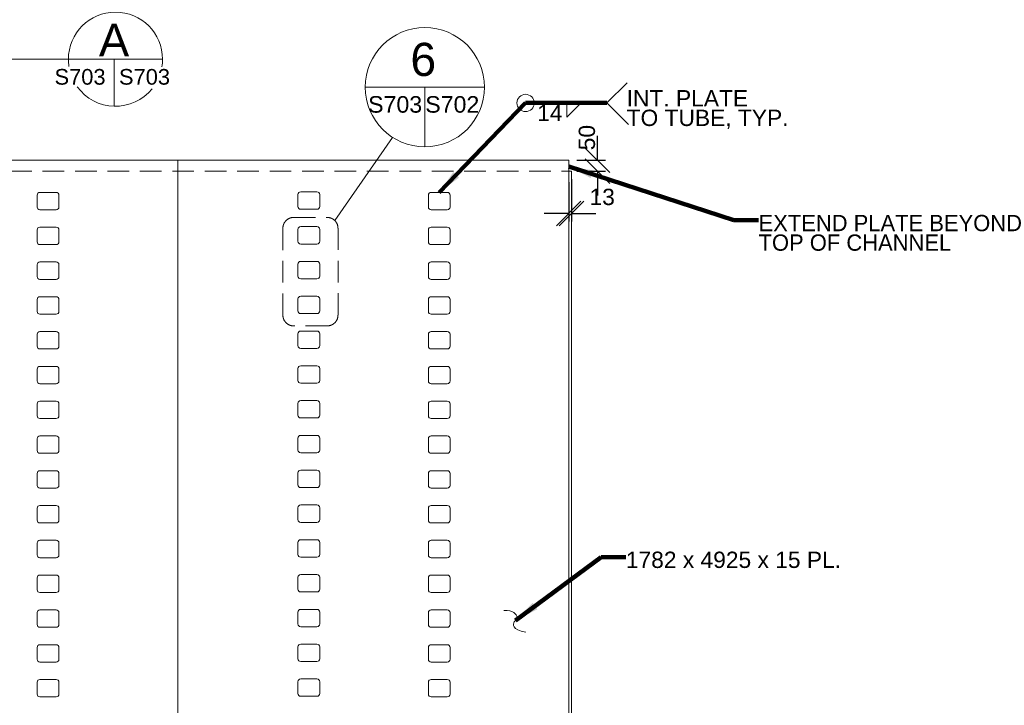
# Model space of a CAD drawing. Header units: inches. Extents: x 18339 to 30772, y -5572 to 6677.
# Tile 6 of 7: x 24898 to 29429, y -2357 to 796. Entities that reach past the tile are written whole.
import ezdxf

# ---------------------------------------------------------------- set-up
doc = ezdxf.new("R2010")
doc.units = ezdxf.units.IN
doc.header["$MEASUREMENT"] = 0
doc.linetypes.add('DGN3', pattern=[149.251608, 99.501072, -49.750536])
for name, color, linetype, lineweight in [('G-ANN-TTLB', 7, 'Continuous', 0), ('G-ANNO-DIM', 1, 'Continuous', 0), ('G-ANNO-TEXT', 7, 'Continuous', 0)]:
    doc.layers.add(name, color=color, linetype=linetype, lineweight=lineweight)
doc.layers.add('S-FSTN-MISC', color=7, linetype='Continuous', lineweight=13, true_color=0xe10000)
doc.styles.add('1 25', font='arial.ttf', dxfattribs={"height": 75})
doc.styles.add('TITLE20', font='simplex.shx', dxfattribs={"height": 127000})
doc.dimstyles.new('1 25', dxfattribs={"dimtxt": 75, "dimasz": 112.5, "dimexe": 37.5, "dimexo": 37.5, "dimgap": 37.5, "dimtad": 1, "dimdec": 0, "dimzin": 15, "dimdsep": 46, "dimtxsty": '1 25', "dimblk1": 'OBLIQUE', "dimblk2": 'OBLIQUE', "dimsah": 1, "dimcen": 0, "dimadec": 4, "dimazin": 3, "dimtfac": 1, "dimtdec": 0, "dimtix": 1, "dimtofl": 0, "dimtmove": 0, "dimatfit": 3, "dimfxl": 1, "dimtolj": 1, "dimtzin": 0, "dimarcsym": 0})

# ---------------------------------------------------------------- blocks, each defined once
blk = doc.blocks.new('all_around')
at = {"layer": 'G-ANNO-TEXT'}
blk.add_circle((0, 0), 39.7, dxfattribs=at)
blk = doc.blocks.new('_Oblique')
at = {"color": 0, "linetype": 'ByBlock', "lineweight": -2}
blk.add_line((-0.5, -0.5), (0.5, 0.5), dxfattribs=at)
blk = doc.blocks.new('AnonymousCell2')
at = {"layer": 'G-ANNO-DIM', "linetype": 'DGN3'}
for p, q in [((-76.8, 249.5), (76.8, 249.5)), ((-126.8, -199.5), (-126.8, 199.5)), ((126.8, 199.5), (126.8, -199.5)), ((76.8, -249.5), (-76.8, -249.5))]:
    blk.add_line(p, q, dxfattribs=at)
at = {"layer": 'G-ANNO-DIM', "linetype": 'DGN3', "extrusion": (0, 0, -1)}
for centre, start, end in [((76.8, 199.5), 0, 90), ((-76.8, 199.5), 90, 180), ((76.8, -199.5), 270, 0), ((-76.8, -199.5), 180, 270)]:
    blk.add_arc(centre, 50, start, end, dxfattribs=at)
blk = doc.blocks.new('*D23')
at = {"layer": 'Defpoints', "color": 0, "transparency": 16777216}
for p in [(27437.5, 99), (27424.5, 86), (27437.5, -95.7)]:
    blk.add_point(p, dxfattribs=at)
at = {"layer": 'G-ANNO-DIM', "color": 0, "lineweight": -2, "transparency": 16777216}
for p, q in [((27424.5, 48.5), (27424.5, -133.2)), ((27437.5, 61.5), (27437.5, -133.2)), ((27424.5, -95.7), (27312, -95.7)), ((27437.5, -95.7), (27550, -95.7))]:
    blk.add_line(p, q, dxfattribs=at)
at = {"layer": 'G-ANNO-DIM', "color": 0, "lineweight": -2, "transparency": 16777216, "xscale": 112.5, "yscale": 112.5, "zscale": 112.5}
blk.add_blockref('_Oblique', (27424.5, -95.7), dxfattribs=at)
at = {"layer": 'G-ANNO-DIM', "color": 0, "lineweight": -2, "transparency": 16777216, "xscale": 112.5, "yscale": 112.5, "zscale": 112.5, "rotation": 180}
blk.add_blockref('_Oblique', (27437.5, -95.7), dxfattribs=at)
at = {"layer": 'G-ANNO-DIM', "color": 0, "transparency": 16777216, "insert": (27578.5, -19.9), "char_height": 75, "attachment_point": 5, "style": '1 25'}
blk.add_mtext('\\A1;13', dxfattribs=at)
blk = doc.blocks.new('*D24')
at = {"layer": 'Defpoints', "color": 0, "transparency": 16777216}
for p in [(27424.5, 149), (27556.9, 149), (27424.5, 99)]:
    blk.add_point(p, dxfattribs=at)
at = {"layer": 'G-ANNO-DIM', "color": 0, "lineweight": -2, "transparency": 16777216}
for p, q in [((27556.9, 149), (27556.9, 261.5)), ((27462, 149), (27594.4, 149)), ((27462, 99), (27594.4, 99)), ((27556.9, 99), (27556.9, -13.5))]:
    blk.add_line(p, q, dxfattribs=at)
at = {"layer": 'G-ANNO-DIM', "color": 0, "lineweight": -2, "transparency": 16777216, "xscale": 112.5, "yscale": 112.5, "zscale": 112.5}
for p, rotation in [((27556.9, 149), 270), ((27556.9, 99), 90)]:
    blk.add_blockref('_Oblique', p, dxfattribs=dict(at, rotation=rotation))
at = {"layer": 'G-ANNO-DIM', "color": 0, "transparency": 16777216, "insert": (27508.4, 253.4), "char_height": 75, "attachment_point": 5, "rotation": 90, "style": '1 25'}
blk.add_mtext('\\A1;50', dxfattribs=at)
blk = doc.blocks.new('AnonymousCell151')
at = {"layer": 'G-ANNO-TEXT'}
for p, q in [((-62.5, 29.8), (-62.5, -24.8)), ((24.8, 42.5), (-49.8, 42.5)), ((37.5, -24.8), (37.5, 29.8)), ((-49.8, -37.5), (24.8, -37.5))]:
    blk.add_line(p, q, dxfattribs=at)
at = {"layer": 'G-ANNO-TEXT', "extrusion": (0, 0, -1)}
for centre, start, end in [((49.8, 29.8), 0, 90), ((-24.8, 29.8), 90, 180), ((49.8, -24.8), 270, 0), ((-24.8, -24.8), 180, 270)]:
    blk.add_arc(centre, 12.7, start, end, dxfattribs=at)
blk = doc.blocks.new('AnonymousCell152')
at = {"layer": 'G-ANNO-TEXT'}
for p, q in [((-62.5, 29.8), (-62.5, -24.8)), ((24.8, 42.5), (-49.8, 42.5)), ((37.5, -24.8), (37.5, 29.8)), ((-49.8, -37.5), (24.8, -37.5))]:
    blk.add_line(p, q, dxfattribs=at)
at = {"layer": 'G-ANNO-TEXT', "extrusion": (0, 0, -1)}
for centre, start, end in [((49.8, 29.8), 0, 90), ((-24.8, 29.8), 90, 180), ((49.8, -24.8), 270, 0), ((-24.8, -24.8), 180, 270)]:
    blk.add_arc(centre, 12.7, start, end, dxfattribs=at)
blk = doc.blocks.new('AnonymousCell153')
at = {"layer": 'G-ANNO-TEXT'}
for p, q in [((-62.5, 29.8), (-62.5, -24.8)), ((24.8, 42.5), (-49.8, 42.5)), ((37.5, -24.8), (37.5, 29.8)), ((-49.8, -37.5), (24.8, -37.5))]:
    blk.add_line(p, q, dxfattribs=at)
at = {"layer": 'G-ANNO-TEXT', "extrusion": (0, 0, -1)}
for centre, start, end in [((49.8, 29.8), 0, 90), ((-24.8, 29.8), 90, 180), ((49.8, -24.8), 270, 0), ((-24.8, -24.8), 180, 270)]:
    blk.add_arc(centre, 12.7, start, end, dxfattribs=at)
blk = doc.blocks.new('AnonymousCell154')
at = {"layer": 'G-ANNO-TEXT'}
for p, q in [((-62.5, 29.8), (-62.5, -24.8)), ((24.8, 42.5), (-49.8, 42.5)), ((37.5, -24.8), (37.5, 29.8)), ((-49.8, -37.5), (24.8, -37.5))]:
    blk.add_line(p, q, dxfattribs=at)
at = {"layer": 'G-ANNO-TEXT', "extrusion": (0, 0, -1)}
for centre, start, end in [((49.8, 29.8), 0, 90), ((-24.8, 29.8), 90, 180), ((49.8, -24.8), 270, 0), ((-24.8, -24.8), 180, 270)]:
    blk.add_arc(centre, 12.7, start, end, dxfattribs=at)
blk = doc.blocks.new('AnonymousCell155')
at = {"layer": 'G-ANNO-TEXT'}
for p, q in [((-62.5, 29.8), (-62.5, -24.8)), ((24.8, 42.5), (-49.8, 42.5)), ((37.5, -24.8), (37.5, 29.8)), ((-49.8, -37.5), (24.8, -37.5))]:
    blk.add_line(p, q, dxfattribs=at)
at = {"layer": 'G-ANNO-TEXT', "extrusion": (0, 0, -1)}
for centre, start, end in [((49.8, 29.8), 0, 90), ((-24.8, 29.8), 90, 180), ((49.8, -24.8), 270, 0), ((-24.8, -24.8), 180, 270)]:
    blk.add_arc(centre, 12.7, start, end, dxfattribs=at)
blk = doc.blocks.new('AnonymousCell156')
at = {"layer": 'G-ANNO-TEXT'}
for p, q in [((-62.5, 29.8), (-62.5, -24.8)), ((24.8, 42.5), (-49.8, 42.5)), ((37.5, -24.8), (37.5, 29.8)), ((-49.8, -37.5), (24.8, -37.5))]:
    blk.add_line(p, q, dxfattribs=at)
at = {"layer": 'G-ANNO-TEXT', "extrusion": (0, 0, -1)}
for centre, start, end in [((49.8, 29.8), 0, 90), ((-24.8, 29.8), 90, 180), ((49.8, -24.8), 270, 0), ((-24.8, -24.8), 180, 270)]:
    blk.add_arc(centre, 12.7, start, end, dxfattribs=at)
blk = doc.blocks.new('AnonymousCell157')
at = {"layer": 'G-ANNO-TEXT'}
for p, q in [((-62.5, 29.8), (-62.5, -24.8)), ((24.8, 42.5), (-49.8, 42.5)), ((37.5, -24.8), (37.5, 29.8)), ((-49.8, -37.5), (24.8, -37.5))]:
    blk.add_line(p, q, dxfattribs=at)
at = {"layer": 'G-ANNO-TEXT', "extrusion": (0, 0, -1)}
for centre, start, end in [((49.8, 29.8), 0, 90), ((-24.8, 29.8), 90, 180), ((49.8, -24.8), 270, 0), ((-24.8, -24.8), 180, 270)]:
    blk.add_arc(centre, 12.7, start, end, dxfattribs=at)
blk = doc.blocks.new('AnonymousCell158')
at = {"layer": 'G-ANNO-TEXT'}
for p, q in [((-62.5, 29.8), (-62.5, -24.8)), ((24.8, 42.5), (-49.8, 42.5)), ((37.5, -24.8), (37.5, 29.8)), ((-49.8, -37.5), (24.8, -37.5))]:
    blk.add_line(p, q, dxfattribs=at)
at = {"layer": 'G-ANNO-TEXT', "extrusion": (0, 0, -1)}
for centre, start, end in [((49.8, 29.8), 0, 90), ((-24.8, 29.8), 90, 180), ((49.8, -24.8), 270, 0), ((-24.8, -24.8), 180, 270)]:
    blk.add_arc(centre, 12.7, start, end, dxfattribs=at)
blk = doc.blocks.new('AnonymousCell159')
at = {"layer": 'G-ANNO-TEXT'}
for p, q in [((-62.5, 29.8), (-62.5, -24.8)), ((24.8, 42.5), (-49.8, 42.5)), ((37.5, -24.8), (37.5, 29.8)), ((-49.8, -37.5), (24.8, -37.5))]:
    blk.add_line(p, q, dxfattribs=at)
at = {"layer": 'G-ANNO-TEXT', "extrusion": (0, 0, -1)}
for centre, start, end in [((49.8, 29.8), 0, 90), ((-24.8, 29.8), 90, 180), ((49.8, -24.8), 270, 0), ((-24.8, -24.8), 180, 270)]:
    blk.add_arc(centre, 12.7, start, end, dxfattribs=at)
blk = doc.blocks.new('AnonymousCell160')
at = {"layer": 'G-ANNO-TEXT'}
for p, q in [((-62.5, 29.8), (-62.5, -24.8)), ((24.8, 42.5), (-49.8, 42.5)), ((37.5, -24.8), (37.5, 29.8)), ((-49.8, -37.5), (24.8, -37.5))]:
    blk.add_line(p, q, dxfattribs=at)
at = {"layer": 'G-ANNO-TEXT', "extrusion": (0, 0, -1)}
for centre, start, end in [((49.8, 29.8), 0, 90), ((-24.8, 29.8), 90, 180), ((49.8, -24.8), 270, 0), ((-24.8, -24.8), 180, 270)]:
    blk.add_arc(centre, 12.7, start, end, dxfattribs=at)
blk = doc.blocks.new('AnonymousCell161')
at = {"layer": 'G-ANNO-TEXT'}
for p, q in [((-62.5, 29.8), (-62.5, -24.8)), ((24.8, 42.5), (-49.8, 42.5)), ((37.5, -24.8), (37.5, 29.8)), ((-49.8, -37.5), (24.8, -37.5))]:
    blk.add_line(p, q, dxfattribs=at)
at = {"layer": 'G-ANNO-TEXT', "extrusion": (0, 0, -1)}
for centre, start, end in [((49.8, 29.8), 0, 90), ((-24.8, 29.8), 90, 180), ((49.8, -24.8), 270, 0), ((-24.8, -24.8), 180, 270)]:
    blk.add_arc(centre, 12.7, start, end, dxfattribs=at)
blk = doc.blocks.new('AnonymousCell162')
at = {"layer": 'G-ANNO-TEXT'}
for p, q in [((-62.5, 29.8), (-62.5, -24.8)), ((24.8, 42.5), (-49.8, 42.5)), ((37.5, -24.8), (37.5, 29.8)), ((-49.8, -37.5), (24.8, -37.5))]:
    blk.add_line(p, q, dxfattribs=at)
at = {"layer": 'G-ANNO-TEXT', "extrusion": (0, 0, -1)}
for centre, start, end in [((49.8, 29.8), 0, 90), ((-24.8, 29.8), 90, 180), ((49.8, -24.8), 270, 0), ((-24.8, -24.8), 180, 270)]:
    blk.add_arc(centre, 12.7, start, end, dxfattribs=at)
blk = doc.blocks.new('AnonymousCell163')
at = {"layer": 'G-ANNO-TEXT'}
for p, q in [((-62.5, 29.8), (-62.5, -24.8)), ((24.8, 42.5), (-49.8, 42.5)), ((37.5, -24.8), (37.5, 29.8)), ((-49.8, -37.5), (24.8, -37.5))]:
    blk.add_line(p, q, dxfattribs=at)
at = {"layer": 'G-ANNO-TEXT', "extrusion": (0, 0, -1)}
for centre, start, end in [((49.8, 29.8), 0, 90), ((-24.8, 29.8), 90, 180), ((49.8, -24.8), 270, 0), ((-24.8, -24.8), 180, 270)]:
    blk.add_arc(centre, 12.7, start, end, dxfattribs=at)
blk = doc.blocks.new('AnonymousCell164')
at = {"layer": 'G-ANNO-TEXT'}
for p, q in [((-62.5, 29.8), (-62.5, -24.8)), ((24.8, 42.5), (-49.8, 42.5)), ((37.5, -24.8), (37.5, 29.8)), ((-49.8, -37.5), (24.8, -37.5))]:
    blk.add_line(p, q, dxfattribs=at)
at = {"layer": 'G-ANNO-TEXT', "extrusion": (0, 0, -1)}
for centre, start, end in [((49.8, 29.8), 0, 90), ((-24.8, 29.8), 90, 180), ((49.8, -24.8), 270, 0), ((-24.8, -24.8), 180, 270)]:
    blk.add_arc(centre, 12.7, start, end, dxfattribs=at)
blk = doc.blocks.new('AnonymousCell165')
at = {"layer": 'G-ANNO-TEXT'}
for p, q in [((-62.5, 29.8), (-62.5, -24.8)), ((24.8, 42.5), (-49.8, 42.5)), ((37.5, -24.8), (37.5, 29.8)), ((-49.8, -37.5), (24.8, -37.5))]:
    blk.add_line(p, q, dxfattribs=at)
at = {"layer": 'G-ANNO-TEXT', "extrusion": (0, 0, -1)}
for centre, start, end in [((49.8, 29.8), 0, 90), ((-24.8, 29.8), 90, 180), ((49.8, -24.8), 270, 0), ((-24.8, -24.8), 180, 270)]:
    blk.add_arc(centre, 12.7, start, end, dxfattribs=at)
blk = doc.blocks.new('AnonymousCell181')
at = {"layer": 'G-ANNO-TEXT'}
for p, q in [((-62.5, 29.8), (-62.5, -24.8)), ((24.8, 42.5), (-49.8, 42.5)), ((37.5, -24.8), (37.5, 29.8)), ((-49.8, -37.5), (24.8, -37.5))]:
    blk.add_line(p, q, dxfattribs=at)
at = {"layer": 'G-ANNO-TEXT', "extrusion": (0, 0, -1)}
for centre, start, end in [((49.8, 29.8), 0, 90), ((-24.8, 29.8), 90, 180), ((49.8, -24.8), 270, 0), ((-24.8, -24.8), 180, 270)]:
    blk.add_arc(centre, 12.7, start, end, dxfattribs=at)
blk = doc.blocks.new('AnonymousCell182')
at = {"layer": 'G-ANNO-TEXT'}
for p, q in [((-62.5, 29.8), (-62.5, -24.8)), ((24.8, 42.5), (-49.8, 42.5)), ((37.5, -24.8), (37.5, 29.8)), ((-49.8, -37.5), (24.8, -37.5))]:
    blk.add_line(p, q, dxfattribs=at)
at = {"layer": 'G-ANNO-TEXT', "extrusion": (0, 0, -1)}
for centre, start, end in [((49.8, 29.8), 0, 90), ((-24.8, 29.8), 90, 180), ((49.8, -24.8), 270, 0), ((-24.8, -24.8), 180, 270)]:
    blk.add_arc(centre, 12.7, start, end, dxfattribs=at)
blk = doc.blocks.new('AnonymousCell183')
at = {"layer": 'G-ANNO-TEXT'}
for p, q in [((-62.5, 29.8), (-62.5, -24.8)), ((24.8, 42.5), (-49.8, 42.5)), ((37.5, -24.8), (37.5, 29.8)), ((-49.8, -37.5), (24.8, -37.5))]:
    blk.add_line(p, q, dxfattribs=at)
at = {"layer": 'G-ANNO-TEXT', "extrusion": (0, 0, -1)}
for centre, start, end in [((49.8, 29.8), 0, 90), ((-24.8, 29.8), 90, 180), ((49.8, -24.8), 270, 0), ((-24.8, -24.8), 180, 270)]:
    blk.add_arc(centre, 12.7, start, end, dxfattribs=at)
blk = doc.blocks.new('AnonymousCell184')
at = {"layer": 'G-ANNO-TEXT'}
for p, q in [((-62.5, 29.8), (-62.5, -24.8)), ((24.8, 42.5), (-49.8, 42.5)), ((37.5, -24.8), (37.5, 29.8)), ((-49.8, -37.5), (24.8, -37.5))]:
    blk.add_line(p, q, dxfattribs=at)
at = {"layer": 'G-ANNO-TEXT', "extrusion": (0, 0, -1)}
for centre, start, end in [((49.8, 29.8), 0, 90), ((-24.8, 29.8), 90, 180), ((49.8, -24.8), 270, 0), ((-24.8, -24.8), 180, 270)]:
    blk.add_arc(centre, 12.7, start, end, dxfattribs=at)
blk = doc.blocks.new('AnonymousCell185')
at = {"layer": 'G-ANNO-TEXT'}
for p, q in [((-62.5, 29.8), (-62.5, -24.8)), ((24.8, 42.5), (-49.8, 42.5)), ((37.5, -24.8), (37.5, 29.8)), ((-49.8, -37.5), (24.8, -37.5))]:
    blk.add_line(p, q, dxfattribs=at)
at = {"layer": 'G-ANNO-TEXT', "extrusion": (0, 0, -1)}
for centre, start, end in [((49.8, 29.8), 0, 90), ((-24.8, 29.8), 90, 180), ((49.8, -24.8), 270, 0), ((-24.8, -24.8), 180, 270)]:
    blk.add_arc(centre, 12.7, start, end, dxfattribs=at)
blk = doc.blocks.new('AnonymousCell186')
at = {"layer": 'G-ANNO-TEXT'}
for p, q in [((-62.5, 29.8), (-62.5, -24.8)), ((24.8, 42.5), (-49.8, 42.5)), ((37.5, -24.8), (37.5, 29.8)), ((-49.8, -37.5), (24.8, -37.5))]:
    blk.add_line(p, q, dxfattribs=at)
at = {"layer": 'G-ANNO-TEXT', "extrusion": (0, 0, -1)}
for centre, start, end in [((49.8, 29.8), 0, 90), ((-24.8, 29.8), 90, 180), ((49.8, -24.8), 270, 0), ((-24.8, -24.8), 180, 270)]:
    blk.add_arc(centre, 12.7, start, end, dxfattribs=at)
blk = doc.blocks.new('AnonymousCell187')
at = {"layer": 'G-ANNO-TEXT'}
for p, q in [((-62.5, 29.8), (-62.5, -24.8)), ((24.8, 42.5), (-49.8, 42.5)), ((37.5, -24.8), (37.5, 29.8)), ((-49.8, -37.5), (24.8, -37.5))]:
    blk.add_line(p, q, dxfattribs=at)
at = {"layer": 'G-ANNO-TEXT', "extrusion": (0, 0, -1)}
for centre, start, end in [((49.8, 29.8), 0, 90), ((-24.8, 29.8), 90, 180), ((49.8, -24.8), 270, 0), ((-24.8, -24.8), 180, 270)]:
    blk.add_arc(centre, 12.7, start, end, dxfattribs=at)
blk = doc.blocks.new('AnonymousCell188')
at = {"layer": 'G-ANNO-TEXT'}
for p, q in [((-62.5, 29.8), (-62.5, -24.8)), ((24.8, 42.5), (-49.8, 42.5)), ((37.5, -24.8), (37.5, 29.8)), ((-49.8, -37.5), (24.8, -37.5))]:
    blk.add_line(p, q, dxfattribs=at)
at = {"layer": 'G-ANNO-TEXT', "extrusion": (0, 0, -1)}
for centre, start, end in [((49.8, 29.8), 0, 90), ((-24.8, 29.8), 90, 180), ((49.8, -24.8), 270, 0), ((-24.8, -24.8), 180, 270)]:
    blk.add_arc(centre, 12.7, start, end, dxfattribs=at)
blk = doc.blocks.new('AnonymousCell189')
at = {"layer": 'G-ANNO-TEXT'}
for p, q in [((-62.5, 29.8), (-62.5, -24.8)), ((24.8, 42.5), (-49.8, 42.5)), ((37.5, -24.8), (37.5, 29.8)), ((-49.8, -37.5), (24.8, -37.5))]:
    blk.add_line(p, q, dxfattribs=at)
at = {"layer": 'G-ANNO-TEXT', "extrusion": (0, 0, -1)}
for centre, start, end in [((49.8, 29.8), 0, 90), ((-24.8, 29.8), 90, 180), ((49.8, -24.8), 270, 0), ((-24.8, -24.8), 180, 270)]:
    blk.add_arc(centre, 12.7, start, end, dxfattribs=at)
blk = doc.blocks.new('AnonymousCell190')
at = {"layer": 'G-ANNO-TEXT'}
for p, q in [((-62.5, 29.8), (-62.5, -24.8)), ((24.8, 42.5), (-49.8, 42.5)), ((37.5, -24.8), (37.5, 29.8)), ((-49.8, -37.5), (24.8, -37.5))]:
    blk.add_line(p, q, dxfattribs=at)
at = {"layer": 'G-ANNO-TEXT', "extrusion": (0, 0, -1)}
for centre, start, end in [((49.8, 29.8), 0, 90), ((-24.8, 29.8), 90, 180), ((49.8, -24.8), 270, 0), ((-24.8, -24.8), 180, 270)]:
    blk.add_arc(centre, 12.7, start, end, dxfattribs=at)
blk = doc.blocks.new('AnonymousCell191')
at = {"layer": 'G-ANNO-TEXT'}
for p, q in [((-62.5, 29.8), (-62.5, -24.8)), ((24.8, 42.5), (-49.8, 42.5)), ((37.5, -24.8), (37.5, 29.8)), ((-49.8, -37.5), (24.8, -37.5))]:
    blk.add_line(p, q, dxfattribs=at)
at = {"layer": 'G-ANNO-TEXT', "extrusion": (0, 0, -1)}
for centre, start, end in [((49.8, 29.8), 0, 90), ((-24.8, 29.8), 90, 180), ((49.8, -24.8), 270, 0), ((-24.8, -24.8), 180, 270)]:
    blk.add_arc(centre, 12.7, start, end, dxfattribs=at)
blk = doc.blocks.new('AnonymousCell192')
at = {"layer": 'G-ANNO-TEXT'}
for p, q in [((-62.5, 29.8), (-62.5, -24.8)), ((24.8, 42.5), (-49.8, 42.5)), ((37.5, -24.8), (37.5, 29.8)), ((-49.8, -37.5), (24.8, -37.5))]:
    blk.add_line(p, q, dxfattribs=at)
at = {"layer": 'G-ANNO-TEXT', "extrusion": (0, 0, -1)}
for centre, start, end in [((49.8, 29.8), 0, 90), ((-24.8, 29.8), 90, 180), ((49.8, -24.8), 270, 0), ((-24.8, -24.8), 180, 270)]:
    blk.add_arc(centre, 12.7, start, end, dxfattribs=at)
blk = doc.blocks.new('AnonymousCell193')
at = {"layer": 'G-ANNO-TEXT'}
for p, q in [((-62.5, 29.8), (-62.5, -24.8)), ((24.8, 42.5), (-49.8, 42.5)), ((37.5, -24.8), (37.5, 29.8)), ((-49.8, -37.5), (24.8, -37.5))]:
    blk.add_line(p, q, dxfattribs=at)
at = {"layer": 'G-ANNO-TEXT', "extrusion": (0, 0, -1)}
for centre, start, end in [((49.8, 29.8), 0, 90), ((-24.8, 29.8), 90, 180), ((49.8, -24.8), 270, 0), ((-24.8, -24.8), 180, 270)]:
    blk.add_arc(centre, 12.7, start, end, dxfattribs=at)
blk = doc.blocks.new('AnonymousCell194')
at = {"layer": 'G-ANNO-TEXT'}
for p, q in [((-62.5, 29.8), (-62.5, -24.8)), ((24.8, 42.5), (-49.8, 42.5)), ((37.5, -24.8), (37.5, 29.8)), ((-49.8, -37.5), (24.8, -37.5))]:
    blk.add_line(p, q, dxfattribs=at)
at = {"layer": 'G-ANNO-TEXT', "extrusion": (0, 0, -1)}
for centre, start, end in [((49.8, 29.8), 0, 90), ((-24.8, 29.8), 90, 180), ((49.8, -24.8), 270, 0), ((-24.8, -24.8), 180, 270)]:
    blk.add_arc(centre, 12.7, start, end, dxfattribs=at)
blk = doc.blocks.new('AnonymousCell195')
at = {"layer": 'G-ANNO-TEXT'}
for p, q in [((-62.5, 29.8), (-62.5, -24.8)), ((24.8, 42.5), (-49.8, 42.5)), ((37.5, -24.8), (37.5, 29.8)), ((-49.8, -37.5), (24.8, -37.5))]:
    blk.add_line(p, q, dxfattribs=at)
at = {"layer": 'G-ANNO-TEXT', "extrusion": (0, 0, -1)}
for centre, start, end in [((49.8, 29.8), 0, 90), ((-24.8, 29.8), 90, 180), ((49.8, -24.8), 270, 0), ((-24.8, -24.8), 180, 270)]:
    blk.add_arc(centre, 12.7, start, end, dxfattribs=at)
blk = doc.blocks.new('AnonymousCell211')
at = {"layer": 'G-ANNO-TEXT'}
for p, q in [((-62.5, 29.8), (-62.5, -24.8)), ((24.8, 42.5), (-49.8, 42.5)), ((37.5, -24.8), (37.5, 29.8)), ((-49.8, -37.5), (24.8, -37.5))]:
    blk.add_line(p, q, dxfattribs=at)
at = {"layer": 'G-ANNO-TEXT', "extrusion": (0, 0, -1)}
for centre, start, end in [((49.8, 29.8), 0, 90), ((-24.8, 29.8), 90, 180), ((49.8, -24.8), 270, 0), ((-24.8, -24.8), 180, 270)]:
    blk.add_arc(centre, 12.7, start, end, dxfattribs=at)
blk = doc.blocks.new('AnonymousCell212')
at = {"layer": 'G-ANNO-TEXT'}
for p, q in [((-62.5, 29.8), (-62.5, -24.8)), ((24.8, 42.5), (-49.8, 42.5)), ((37.5, -24.8), (37.5, 29.8)), ((-49.8, -37.5), (24.8, -37.5))]:
    blk.add_line(p, q, dxfattribs=at)
at = {"layer": 'G-ANNO-TEXT', "extrusion": (0, 0, -1)}
for centre, start, end in [((49.8, 29.8), 0, 90), ((-24.8, 29.8), 90, 180), ((49.8, -24.8), 270, 0), ((-24.8, -24.8), 180, 270)]:
    blk.add_arc(centre, 12.7, start, end, dxfattribs=at)
blk = doc.blocks.new('AnonymousCell213')
at = {"layer": 'G-ANNO-TEXT'}
for p, q in [((-62.5, 29.8), (-62.5, -24.8)), ((24.8, 42.5), (-49.8, 42.5)), ((37.5, -24.8), (37.5, 29.8)), ((-49.8, -37.5), (24.8, -37.5))]:
    blk.add_line(p, q, dxfattribs=at)
at = {"layer": 'G-ANNO-TEXT', "extrusion": (0, 0, -1)}
for centre, start, end in [((49.8, 29.8), 0, 90), ((-24.8, 29.8), 90, 180), ((49.8, -24.8), 270, 0), ((-24.8, -24.8), 180, 270)]:
    blk.add_arc(centre, 12.7, start, end, dxfattribs=at)
blk = doc.blocks.new('AnonymousCell214')
at = {"layer": 'G-ANNO-TEXT'}
for p, q in [((-62.5, 29.8), (-62.5, -24.8)), ((24.8, 42.5), (-49.8, 42.5)), ((37.5, -24.8), (37.5, 29.8)), ((-49.8, -37.5), (24.8, -37.5))]:
    blk.add_line(p, q, dxfattribs=at)
at = {"layer": 'G-ANNO-TEXT', "extrusion": (0, 0, -1)}
for centre, start, end in [((49.8, 29.8), 0, 90), ((-24.8, 29.8), 90, 180), ((49.8, -24.8), 270, 0), ((-24.8, -24.8), 180, 270)]:
    blk.add_arc(centre, 12.7, start, end, dxfattribs=at)
blk = doc.blocks.new('AnonymousCell215')
at = {"layer": 'G-ANNO-TEXT'}
for p, q in [((-62.5, 29.8), (-62.5, -24.8)), ((24.8, 42.5), (-49.8, 42.5)), ((37.5, -24.8), (37.5, 29.8)), ((-49.8, -37.5), (24.8, -37.5))]:
    blk.add_line(p, q, dxfattribs=at)
at = {"layer": 'G-ANNO-TEXT', "extrusion": (0, 0, -1)}
for centre, start, end in [((49.8, 29.8), 0, 90), ((-24.8, 29.8), 90, 180), ((49.8, -24.8), 270, 0), ((-24.8, -24.8), 180, 270)]:
    blk.add_arc(centre, 12.7, start, end, dxfattribs=at)
blk = doc.blocks.new('AnonymousCell216')
at = {"layer": 'G-ANNO-TEXT'}
for p, q in [((-62.5, 29.8), (-62.5, -24.8)), ((24.8, 42.5), (-49.8, 42.5)), ((37.5, -24.8), (37.5, 29.8)), ((-49.8, -37.5), (24.8, -37.5))]:
    blk.add_line(p, q, dxfattribs=at)
at = {"layer": 'G-ANNO-TEXT', "extrusion": (0, 0, -1)}
for centre, start, end in [((49.8, 29.8), 0, 90), ((-24.8, 29.8), 90, 180), ((49.8, -24.8), 270, 0), ((-24.8, -24.8), 180, 270)]:
    blk.add_arc(centre, 12.7, start, end, dxfattribs=at)
blk = doc.blocks.new('AnonymousCell217')
at = {"layer": 'G-ANNO-TEXT'}
for p, q in [((-62.5, 29.8), (-62.5, -24.8)), ((24.8, 42.5), (-49.8, 42.5)), ((37.5, -24.8), (37.5, 29.8)), ((-49.8, -37.5), (24.8, -37.5))]:
    blk.add_line(p, q, dxfattribs=at)
at = {"layer": 'G-ANNO-TEXT', "extrusion": (0, 0, -1)}
for centre, start, end in [((49.8, 29.8), 0, 90), ((-24.8, 29.8), 90, 180), ((49.8, -24.8), 270, 0), ((-24.8, -24.8), 180, 270)]:
    blk.add_arc(centre, 12.7, start, end, dxfattribs=at)
blk = doc.blocks.new('AnonymousCell218')
at = {"layer": 'G-ANNO-TEXT'}
for p, q in [((-62.5, 29.8), (-62.5, -24.8)), ((24.8, 42.5), (-49.8, 42.5)), ((37.5, -24.8), (37.5, 29.8)), ((-49.8, -37.5), (24.8, -37.5))]:
    blk.add_line(p, q, dxfattribs=at)
at = {"layer": 'G-ANNO-TEXT', "extrusion": (0, 0, -1)}
for centre, start, end in [((49.8, 29.8), 0, 90), ((-24.8, 29.8), 90, 180), ((49.8, -24.8), 270, 0), ((-24.8, -24.8), 180, 270)]:
    blk.add_arc(centre, 12.7, start, end, dxfattribs=at)
blk = doc.blocks.new('AnonymousCell219')
at = {"layer": 'G-ANNO-TEXT'}
for p, q in [((-62.5, 29.8), (-62.5, -24.8)), ((24.8, 42.5), (-49.8, 42.5)), ((37.5, -24.8), (37.5, 29.8)), ((-49.8, -37.5), (24.8, -37.5))]:
    blk.add_line(p, q, dxfattribs=at)
at = {"layer": 'G-ANNO-TEXT', "extrusion": (0, 0, -1)}
for centre, start, end in [((49.8, 29.8), 0, 90), ((-24.8, 29.8), 90, 180), ((49.8, -24.8), 270, 0), ((-24.8, -24.8), 180, 270)]:
    blk.add_arc(centre, 12.7, start, end, dxfattribs=at)
blk = doc.blocks.new('AnonymousCell220')
at = {"layer": 'G-ANNO-TEXT'}
for p, q in [((-62.5, 29.8), (-62.5, -24.8)), ((24.8, 42.5), (-49.8, 42.5)), ((37.5, -24.8), (37.5, 29.8)), ((-49.8, -37.5), (24.8, -37.5))]:
    blk.add_line(p, q, dxfattribs=at)
at = {"layer": 'G-ANNO-TEXT', "extrusion": (0, 0, -1)}
for centre, start, end in [((49.8, 29.8), 0, 90), ((-24.8, 29.8), 90, 180), ((49.8, -24.8), 270, 0), ((-24.8, -24.8), 180, 270)]:
    blk.add_arc(centre, 12.7, start, end, dxfattribs=at)
blk = doc.blocks.new('AnonymousCell221')
at = {"layer": 'G-ANNO-TEXT'}
for p, q in [((-62.5, 29.8), (-62.5, -24.8)), ((24.8, 42.5), (-49.8, 42.5)), ((37.5, -24.8), (37.5, 29.8)), ((-49.8, -37.5), (24.8, -37.5))]:
    blk.add_line(p, q, dxfattribs=at)
at = {"layer": 'G-ANNO-TEXT', "extrusion": (0, 0, -1)}
for centre, start, end in [((49.8, 29.8), 0, 90), ((-24.8, 29.8), 90, 180), ((49.8, -24.8), 270, 0), ((-24.8, -24.8), 180, 270)]:
    blk.add_arc(centre, 12.7, start, end, dxfattribs=at)
blk = doc.blocks.new('AnonymousCell222')
at = {"layer": 'G-ANNO-TEXT'}
for p, q in [((-62.5, 29.8), (-62.5, -24.8)), ((24.8, 42.5), (-49.8, 42.5)), ((37.5, -24.8), (37.5, 29.8)), ((-49.8, -37.5), (24.8, -37.5))]:
    blk.add_line(p, q, dxfattribs=at)
at = {"layer": 'G-ANNO-TEXT', "extrusion": (0, 0, -1)}
for centre, start, end in [((49.8, 29.8), 0, 90), ((-24.8, 29.8), 90, 180), ((49.8, -24.8), 270, 0), ((-24.8, -24.8), 180, 270)]:
    blk.add_arc(centre, 12.7, start, end, dxfattribs=at)
blk = doc.blocks.new('AnonymousCell223')
at = {"layer": 'G-ANNO-TEXT'}
for p, q in [((-62.5, 29.8), (-62.5, -24.8)), ((24.8, 42.5), (-49.8, 42.5)), ((37.5, -24.8), (37.5, 29.8)), ((-49.8, -37.5), (24.8, -37.5))]:
    blk.add_line(p, q, dxfattribs=at)
at = {"layer": 'G-ANNO-TEXT', "extrusion": (0, 0, -1)}
for centre, start, end in [((49.8, 29.8), 0, 90), ((-24.8, 29.8), 90, 180), ((49.8, -24.8), 270, 0), ((-24.8, -24.8), 180, 270)]:
    blk.add_arc(centre, 12.7, start, end, dxfattribs=at)
blk = doc.blocks.new('AnonymousCell224')
at = {"layer": 'G-ANNO-TEXT'}
for p, q in [((-62.5, 29.8), (-62.5, -24.8)), ((24.8, 42.5), (-49.8, 42.5)), ((37.5, -24.8), (37.5, 29.8)), ((-49.8, -37.5), (24.8, -37.5))]:
    blk.add_line(p, q, dxfattribs=at)
at = {"layer": 'G-ANNO-TEXT', "extrusion": (0, 0, -1)}
for centre, start, end in [((49.8, 29.8), 0, 90), ((-24.8, 29.8), 90, 180), ((49.8, -24.8), 270, 0), ((-24.8, -24.8), 180, 270)]:
    blk.add_arc(centre, 12.7, start, end, dxfattribs=at)
blk = doc.blocks.new('AnonymousCell225')
at = {"layer": 'G-ANNO-TEXT'}
for p, q in [((-62.5, 29.8), (-62.5, -24.8)), ((24.8, 42.5), (-49.8, 42.5)), ((37.5, -24.8), (37.5, 29.8)), ((-49.8, -37.5), (24.8, -37.5))]:
    blk.add_line(p, q, dxfattribs=at)
at = {"layer": 'G-ANNO-TEXT', "extrusion": (0, 0, -1)}
for centre, start, end in [((49.8, 29.8), 0, 90), ((-24.8, 29.8), 90, 180), ((49.8, -24.8), 270, 0), ((-24.8, -24.8), 180, 270)]:
    blk.add_arc(centre, 12.7, start, end, dxfattribs=at)

msp = doc.modelspace()

# ---------------------------------------------------------------- linework, layer by layer
at = {"layer": 'G-ANN-TTLB', "color": 7, "linetype": 'Continuous', "lineweight": 13}
msp.add_line((22072.7, 614, -89.4), (25555.4, 614, -89.4), dxfattribs=at)
at = {"layer": 'G-ANN-TTLB', "color": 7, "linetype": 'Continuous', "lineweight": 0}
for radius, start, end in [(216.5, 0, 180), (216.6, 180, 188.8692), (216.6, 350.5695, 0), (216.6, 215.7519, 321.0245)]:
    msp.add_arc((25338.8, 614, -89.4), radius, start, end, dxfattribs=at)
at = {"layer": 'G-ANNO-DIM'}
msp.add_line((26348.2, -128.4), (26613.9, 254.5), dxfattribs=at)
at = {"layer": 'G-ANNO-TEXT'}
for p, q in [((25332.2, 614, 178.8), (25332.2, 397.6, 178.8)), ((27599.6, 412.7, 0), (27692.7, 505.9, 0)), ((26488, 485.3, 0), (27036.9, 485.3, 0)), ((26762.5, 210.8, 0), (26762.5, 485.3, 0)), ((27415.6, 347.1, 0), (27482.5, 412.7, 0)), ((27415.6, 412.6, 0), (27415.6, 347.1, 0)), ((27599.6, 412.7, 0), (27699.4, 313, 0))]:
    msp.add_line(p, q, dxfattribs=at)
at = {"layer": 'G-ANNO-TEXT', "linetype": 'DGN3'}
msp.add_line((19630.6, 99), (27424.5, 99), dxfattribs=at)
at = {"layer": 'G-ANNO-TEXT', "flags": 128}
for points in [[(23826.5, -4776.2), (25626.5, -4776.2), (25626.5, 149), (23826.5, 149), (23826.5, -4776.2)], [(25626.5, -4776.2), (27424.5, -4776.2), (27424.5, 149), (25626.5, 149), (25626.5, -4776.2)]]:
    msp.add_lwpolyline(points, dxfattribs=at)
at = {"layer": 'G-ANNO-TEXT'}
msp.add_circle((26762.5, 485.3, 0), 274.5, dxfattribs=at)
msp.add_open_spline([(27227.4, -2021.4, 0), (27161, -2008.9, 0), (27171.4, -1960.5, 0), (27201.2, -1965.3, 0), (27167.9, -1916.5, 0), (27126.3, -1921.7, 0)], degree=3, dxfattribs=at)
at = {"layer": 'S-FSTN-MISC'}
for p, q in [((27424.5, 99), (27437.5, 99)), ((27437.5, 99), (27437.5, -4801.2))]:
    msp.add_line(p, q, dxfattribs=at)

# ---------------------------------------------------------------- block references
at = {"color": 7, "lineweight": 0}
msp.add_blockref('all_around', (27225.9, 412.7, 0), dxfattribs=at)
at = {"color": 7, "linetype": 'Continuous', "lineweight": 0}
for name, p in [('AnonymousCell165', (25041.1, -41.1)), ('AnonymousCell195', (26241.1, -38.6)), ('AnonymousCell225', (26841.1, -41.1)), ('AnonymousCell164', (25041.1, -201.1)), ('AnonymousCell194', (26241.1, -198.6)), ('AnonymousCell224', (26841.1, -201.1)), ('AnonymousCell193', (26241.1, -358.6)), ('AnonymousCell163', (25041.1, -361.1)), ('AnonymousCell223', (26841.1, -361.1)), ('AnonymousCell162', (25041.1, -521.1)), ('AnonymousCell192', (26241.1, -518.6)), ('AnonymousCell222', (26841.1, -521.1)), ('AnonymousCell161', (25041.1, -681.1)), ('AnonymousCell191', (26241.1, -678.6)), ('AnonymousCell221', (26841.1, -681.1)), ('AnonymousCell160', (25041.1, -841.1)), ('AnonymousCell190', (26241.1, -838.6)), ('AnonymousCell220', (26841.1, -841.1)), ('AnonymousCell159', (25041.1, -1001.1)), ('AnonymousCell189', (26241.1, -998.6)), ('AnonymousCell219', (26841.1, -1001.1)), ('AnonymousCell158', (25041.1, -1161.1)), ('AnonymousCell188', (26241.1, -1158.6)), ('AnonymousCell218', (26841.1, -1161.1)), ('AnonymousCell157', (25041.1, -1321.1)), ('AnonymousCell187', (26241.1, -1318.6)), ('AnonymousCell217', (26841.1, -1321.1)), ('AnonymousCell156', (25041.1, -1481.1)), ('AnonymousCell186', (26241.1, -1478.6)), ('AnonymousCell216', (26841.1, -1481.1)), ('AnonymousCell155', (25041.1, -1641.1)), ('AnonymousCell185', (26241.1, -1638.6)), ('AnonymousCell215', (26841.1, -1641.1)), ('AnonymousCell154', (25041.1, -1801.1)), ('AnonymousCell184', (26241.1, -1798.6)), ('AnonymousCell214', (26841.1, -1801.1)), ('AnonymousCell153', (25041.1, -1961.1)), ('AnonymousCell183', (26241.1, -1958.6)), ('AnonymousCell213', (26841.1, -1961.1)), ('AnonymousCell152', (25041.1, -2121.1)), ('AnonymousCell182', (26241.1, -2118.6)), ('AnonymousCell212', (26841.1, -2121.1)), ('AnonymousCell151', (25041.1, -2281.1)), ('AnonymousCell181', (26241.1, -2278.6)), ('AnonymousCell211', (26841.1, -2281.1))]:
    msp.add_blockref(name, p, dxfattribs=at)
at = {"color": 7, "linetype": 'DGN3', "lineweight": 0}
msp.add_blockref('AnonymousCell2', (26236, -363.2), dxfattribs=at)

# ---------------------------------------------------------------- texts
at = {"layer": 'G-ANN-TTLB', "color": 7, "linetype": 'Continuous', "lineweight": 0, "style": 'TITLE20'}
for s, insert, char_height, attachment_point in [('{\\fArial|b0|i0|c0|p34;A}', (25332.2, 701.7, -89.4), 150, 5), ('{\\fArial|b0|i0|c0|p34;S703}', (25175.8, 495.8, -89.4), 72, 8), ('{\\fArial|b0|i0|c0|p34;S703}', (25472.4, 495.8, -89.4), 72, 8)]:
    msp.add_mtext(s, dxfattribs=dict(at, insert=insert, char_height=char_height, attachment_point=attachment_point))
at = {"layer": 'G-ANNO-TEXT', "color": 7, "linetype": 'Continuous', "lineweight": 0, "style": 'TITLE20'}
for s, insert, char_height, attachment_point in [('{\\fArial|b0|i0|c0|p34;6}', (26755.2, 612, 0), 152.385, 5), ('{\\fArial|b0|i0|c0|p34;S703}', (26625.8, 366.9, 0), 76.192, 8), ('{\\fArial|b0|i0|c0|p34;S702}', (26888.7, 366.9, 0), 76.192, 8)]:
    msp.add_mtext(s, dxfattribs=dict(at, insert=insert, char_height=char_height, attachment_point=attachment_point))
at = {"layer": 'G-ANNO-TEXT', "color": 7, "char_height": 75, "attachment_point": 1, "line_spacing_factor": 0.72, "style": '1 25'}
for s, insert in [('INT. PLATE\\PTO TUBE, TYP.', (27691, 471.8, 0)), ('14', (27279.3, 404.5, 0))]:
    msp.add_mtext(s, dxfattribs=dict(at, insert=insert))
at = {"layer": 'G-ANNO-TEXT', "color": 7, "linetype": 'Continuous', "lineweight": 0, "char_height": 75, "attachment_point": 1, "line_spacing_factor": 0.72, "style": '1 25'}
for s, insert in [('EXTEND PLATE BEYOND \\PTOP OF CHANNEL', (28298, -102, 0)), ('1782 x 4925 x 15 PL. ', (27687.4, -1650.8, 0))]:
    msp.add_mtext(s, dxfattribs=dict(at, insert=insert))

# ---------------------------------------------------------------- dimensions: what is measured, and where the dimension line sits
at = {"layer": 'G-ANNO-DIM'}
dim = msp.add_linear_dim(base=(27556.9, 149), p1=(27424.5, 99), p2=(27424.5, 149), angle=90, dimstyle='1 25', override={"dimtmove": 2, "dimfrac": 2}, dxfattribs=at)
dim.commit()
dim.dimension.update_dxf_attribs({"geometry": '*D24', "text_midpoint": (27508.4, 253.4), "dimtype": 160, "text_rotation": 270})
dim = msp.add_linear_dim(base=(27437.5, -95.7), p1=(27424.5, 86), p2=(27437.5, 99), dimstyle='1 25', override={"dimtmove": 1, "dimfrac": 2}, dxfattribs=at)
dim.commit()
dim.dimension.update_dxf_attribs({"geometry": '*D23', "text_midpoint": (27578.5, -95.7), "dimtype": 160})

# ---------------------------------------------------------------- leaders
at = {"layer": 'G-ANNO-TEXT'}
for points in [[(26828.6, 1.4, 0), (27225.9, 412.7, 0), (27599.6, 412.7, 0)], [(27424.5, 120, 0), (28184.6, -127, 0), (28298, -127, 0)], [(27179.1, -1967.5, 0), (27574, -1675.7, 0), (27687.3, -1675.7, 0)]]:
    msp.add_leader(points, dimstyle='1 25', override={"dimscale": 1, "dimtxt": 75, "dimasz": 112.5, "dimgap": 37.5, "dimtad": 1, "dimclrd": 0, "dimlwd": 65534}, dxfattribs=at)

doc.saveas('drawing.dxf')
